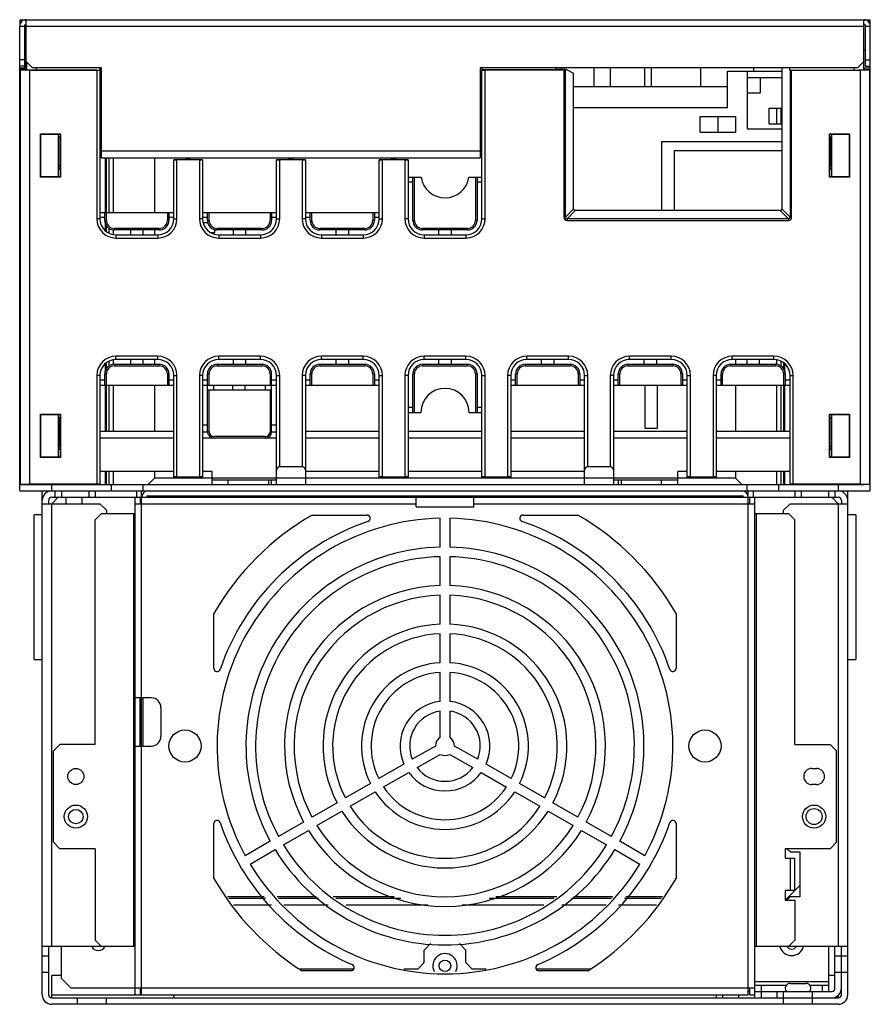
# Model space of a CAD drawing. Header units: millimetres. Extents: x 37 to 302, y 78 to 385.
import ezdxf

# ---------------------------------------------------------------- set-up
doc = ezdxf.new("R2010")
doc.units = ezdxf.units.MM
doc.header["$LTSCALE"] = 30.415773
doc.layers.get('0').update_dxf_attribs({"linetype": 'CONTINUOUS'})

msp = doc.modelspace()

# ---------------------------------------------------------------- linework, layer by layer
at = {"color": 7, "linetype": 'Continuous'}
for p, q in [((36.74, 385.3), (36.74, 383.8)), ((36.74, 385.3), (301.74, 385.3)), ((38.74, 369.76), (38.74, 385.3)), ((299.74, 369.76), (299.74, 385.3)), ((301.74, 238.45), (301.74, 385.3)), ((36.74, 238.45), (36.74, 383.3)), ((36.74, 383.3), (38.24, 383.3)), ((38.24, 383.3), (38.24, 370.3)), ((38.74, 383.3), (299.74, 383.3)), ((300.24, 370.8), (300.24, 383.3)), ((300.24, 383.3), (301.74, 383.3)), ((299.74, 376), (300.24, 376)), ((38.24, 372.8), (36.74, 372.8)), ((38.74, 372.3), (40.74, 370.3)), ((38.83, 372.21), (38.83, 369.67)), ((297.74, 370.3), (299.74, 372.3)), ((299.66, 372.21), (299.66, 369.67)), ((300.24, 372.8), (301.74, 372.8)), ((38.24, 370.8), (36.74, 370.8)), ((36.74, 370.3), (38.74, 370.3)), ((36.87, 369.63), (36.74, 369.76)), ((38.74, 369.76), (36.74, 369.76)), ((36.87, 369.63), (36.87, 240.53)), ((38.74, 369.76), (38.83, 369.67)), ((39.87, 240.58), (39.87, 369.58)), ((60.74, 369.58), (39.87, 369.58)), ((62.24, 370.3), (40.74, 370.3)), ((41.83, 370.3), (41.83, 369.62)), ((41.83, 369.62), (61.74, 369.62)), ((60.74, 369.58), (61.74, 369.6)), ((60.74, 369.58), (60.74, 323.26)), ((61.74, 369.62), (61.74, 370.3)), ((61.74, 369.8), (62.24, 369.8)), ((61.74, 369.6), (61.74, 323.26)), ((61.74, 368.3), (62.24, 368.3)), ((62.24, 342.3), (62.24, 370.3)), ((180.24, 370.3), (180.24, 342.3)), ((297.74, 370.3), (180.24, 370.3)), ((180.74, 370.3), (180.74, 369.63)), ((203.74, 369.63), (180.74, 369.63)), ((180.74, 323.26), (180.74, 369.6)), ((180.74, 369.6), (181.74, 369.58)), ((181.74, 323.26), (181.74, 369.58)), ((206.26, 369.58), (181.74, 369.58)), ((203.74, 370.3), (203.74, 369.63)), ((203.94, 369.68), (203.74, 369.68)), ((204.09, 369.76), (203.94, 369.68)), ((207.09, 369.76), (204.09, 369.76)), ((205.46, 370.3), (205.46, 369.76)), ((206.26, 369.58), (206.26, 323.77)), ((206.76, 369.59), (207.09, 369.76)), ((206.76, 323.77), (206.76, 369.59)), ((207.09, 369.76), (209.29, 368.66)), ((209.29, 326.31), (209.29, 368.66)), ((215.62, 370.3), (215.62, 364.5)), ((220.7, 370.3), (220.7, 364.5)), ((231.46, 364.5), (231.46, 370.3)), ((233.46, 370.3), (233.46, 364.5)), ((248.94, 364.5), (248.94, 370.3)), ((257.24, 357.8), (257.24, 369.3)), ((257.24, 369.3), (274.2, 369.3)), ((263.44, 351.3), (263.44, 369.3)), ((265.44, 369.3), (265.44, 370.3)), ((274.2, 370.3), (274.2, 326.31)), ((276.68, 369.62), (276.68, 370.3)), ((276.68, 369.62), (296.66, 369.62)), ((276.73, 369.59), (276.68, 369.62)), ((276.73, 369.59), (276.73, 323.77)), ((277.23, 323.77), (277.23, 369.58)), ((277.23, 369.58), (298.62, 369.58)), ((296.66, 370.3), (296.66, 369.62)), ((298.62, 369.58), (298.62, 240.58)), ((299.66, 369.67), (299.74, 369.76)), ((299.74, 370.3), (301.74, 370.3)), ((299.74, 369.76), (301.74, 369.76)), ((300.24, 370.8), (301.74, 370.8)), ((301.74, 369.76), (301.62, 369.63)), ((301.62, 240.53), (301.62, 369.63)), ((180.24, 367.3), (180.74, 367.3)), ((263.35, 367.3), (263.35, 351.3)), ((263.35, 367.3), (274.2, 367.3)), ((267.44, 367.3), (267.44, 362.5)), ((209.29, 364.5), (257.24, 364.5)), ((263.44, 362.5), (267.44, 362.5)), ((257.24, 357.8), (209.29, 357.8)), ((270.24, 352.7), (270.24, 357.7)), ((270.24, 357.7), (274.2, 357.7)), ((272.54, 357.7), (272.54, 352.7)), ((273.95, 352.7), (273.95, 357.7)), ((248.74, 350.1), (248.74, 355.1)), ((248.74, 355.1), (259.74, 355.1)), ((254.24, 355.1), (254.24, 350.1)), ((259.74, 355.1), (259.74, 350.1)), ((259.74, 350.1), (248.74, 350.1)), ((263.35, 351.3), (274.2, 351.3)), ((274.2, 352.7), (270.24, 352.7)), ((43.24, 336.26), (43.24, 349.76)), ((43.35, 349.65), (43.24, 349.76)), ((43.24, 349.76), (49.45, 349.76)), ((43.35, 336.36), (43.35, 349.65)), ((43.35, 349.65), (49.4, 349.65)), ((48.74, 349.65), (48.74, 336.36)), ((49.24, 348.68), (48.74, 348.68)), ((49.24, 348.68), (49.4, 348.76)), ((49.24, 348.68), (49.24, 339.76)), ((49.45, 349.76), (49.4, 349.65)), ((49.4, 349.65), (49.4, 348.76)), ((49.45, 349.76), (49.45, 336.26)), ((236.74, 347.3), (236.74, 325.81)), ((236.74, 347.3), (274.2, 347.3)), ((289.04, 336.26), (289.04, 349.76)), ((289.04, 349.76), (295.24, 349.76)), ((289.09, 349.65), (289.04, 349.76)), ((289.09, 348.76), (289.09, 349.65)), ((289.09, 349.65), (295.14, 349.65)), ((289.24, 348.68), (289.09, 348.76)), ((289.24, 348.68), (289.24, 339.76)), ((289.74, 348.68), (289.24, 348.68)), ((289.74, 336.36), (289.74, 349.65)), ((295.14, 349.65), (295.24, 349.76)), ((295.14, 349.65), (295.14, 336.36)), ((295.24, 349.76), (295.24, 336.26)), ((180.24, 344.3), (62.24, 344.3)), ((240.74, 325.81), (240.74, 344.5)), ((240.74, 344.5), (274.2, 344.5)), ((62.24, 342.3), (180.24, 342.3)), ((63.42, 342.3), (63.42, 325.26)), ((63.77, 325.26), (63.77, 342.3)), ((64.54, 342.3), (64.54, 325.26)), ((65.95, 325.26), (65.95, 342.3)), ((78.74, 342.3), (78.74, 325.26)), ((88.44, 341.63), (84.74, 341.63)), ((84.74, 323.26), (84.74, 341.6)), ((84.74, 341.6), (85.74, 341.58)), ((85.74, 323.26), (85.74, 341.58)), ((92.74, 341.58), (85.74, 341.58)), ((88.56, 341.75), (88.44, 341.63)), ((88.56, 341.75), (88.56, 342.3)), ((89.93, 341.75), (88.56, 341.75)), ((89.93, 341.75), (89.93, 342.3)), ((89.93, 341.75), (90.04, 341.63)), ((93.74, 341.63), (90.04, 341.63)), ((92.74, 341.58), (93.74, 341.6)), ((92.74, 341.58), (92.74, 323.26)), ((93.74, 341.6), (93.74, 323.26)), ((120.44, 341.63), (116.74, 341.63)), ((116.74, 323.26), (116.74, 341.6)), ((116.74, 341.6), (117.74, 341.58)), ((117.74, 323.26), (117.74, 341.58)), ((124.74, 341.58), (117.74, 341.58)), ((120.56, 341.75), (120.44, 341.63)), ((120.56, 341.75), (120.56, 342.3)), ((121.93, 341.75), (120.56, 341.75)), ((121.93, 341.75), (121.93, 342.3)), ((121.93, 341.75), (122.04, 341.63)), ((125.74, 341.63), (122.04, 341.63)), ((124.74, 341.58), (125.74, 341.6)), ((124.74, 341.58), (124.74, 323.26)), ((125.74, 341.6), (125.74, 323.26)), ((152.44, 341.63), (148.74, 341.63)), ((148.74, 323.26), (148.74, 341.6)), ((148.74, 341.6), (149.74, 341.58)), ((149.74, 323.26), (149.74, 341.58)), ((156.74, 341.58), (149.74, 341.58)), ((152.56, 341.75), (152.44, 341.63)), ((152.56, 341.75), (152.56, 342.3)), ((153.93, 341.75), (152.56, 341.75)), ((153.93, 341.75), (153.93, 342.3)), ((153.93, 341.75), (154.04, 341.63)), ((157.74, 341.63), (154.04, 341.63)), ((156.74, 341.58), (157.74, 341.6)), ((156.74, 341.58), (156.74, 323.26)), ((157.74, 341.6), (157.74, 323.26)), ((48.74, 339.76), (49.24, 339.76)), ((48.74, 338.84), (49.23, 338.84)), ((49.24, 339.76), (49.23, 338.84)), ((49.23, 338.84), (49.4, 338.76)), ((49.4, 338.76), (49.4, 336.36)), ((289.09, 338.76), (289.26, 338.84)), ((289.09, 336.36), (289.09, 338.76)), ((289.24, 339.76), (289.74, 339.76)), ((289.26, 338.84), (289.24, 339.76)), ((289.26, 338.84), (289.74, 338.84)), ((43.35, 336.36), (43.24, 336.26)), ((49.45, 336.26), (43.24, 336.26)), ((49.4, 336.36), (43.35, 336.36)), ((49.4, 336.36), (49.45, 336.26)), ((157.74, 336.26), (161.81, 336.26)), ((157.74, 334.76), (159.24, 334.76)), ((159.24, 322.76), (159.24, 336.26)), ((159.74, 322.76), (159.74, 336.26)), ((176.68, 336.26), (180.74, 336.26)), ((178.74, 336.26), (178.74, 322.76)), ((179.24, 336.26), (179.24, 322.76)), ((179.24, 334.76), (180.74, 334.76)), ((289.04, 336.26), (289.09, 336.36)), ((295.24, 336.26), (289.04, 336.26)), ((295.14, 336.36), (289.09, 336.36)), ((295.14, 336.36), (295.24, 336.26)), ((206.76, 323.77), (209.29, 326.31)), ((209.79, 325.81), (207.26, 323.27)), ((273.7, 325.81), (209.79, 325.81)), ((276.23, 323.27), (273.7, 325.81)), ((274.2, 326.31), (276.73, 323.77)), ((61.74, 323.26), (60.74, 323.26)), ((61.74, 325.26), (84.74, 325.26)), ((61.74, 323.76), (63.24, 323.76)), ((63.24, 322.76), (63.24, 325.26)), ((63.24, 322.76), (63.74, 322.76)), ((63.42, 322.23), (63.42, 319.75)), ((63.74, 322.76), (63.74, 325.26)), ((82.74, 325.26), (82.74, 322.76)), ((83.24, 322.76), (82.74, 322.76)), ((83.24, 325.26), (83.24, 322.76)), ((83.24, 323.76), (84.74, 323.76)), ((84.74, 323.26), (85.74, 323.26)), ((93.74, 323.26), (92.74, 323.26)), ((93.74, 325.26), (116.74, 325.26)), ((93.74, 323.76), (95.24, 323.76)), ((95.24, 322.76), (95.24, 325.26)), ((95.24, 322.76), (95.74, 322.76)), ((95.74, 322.76), (95.74, 325.26)), ((114.74, 325.26), (114.74, 322.76)), ((115.24, 322.76), (114.74, 322.76)), ((115.24, 325.26), (115.24, 322.76)), ((115.24, 323.76), (116.74, 323.76)), ((116.74, 323.26), (117.74, 323.26)), ((125.74, 323.26), (124.74, 323.26)), ((125.74, 325.26), (148.74, 325.26)), ((125.74, 323.76), (127.24, 323.76)), ((127.24, 322.76), (127.24, 325.26)), ((127.24, 322.76), (127.74, 322.76)), ((127.74, 322.76), (127.74, 325.26)), ((146.74, 325.26), (146.74, 322.76)), ((147.24, 322.76), (146.74, 322.76)), ((147.24, 325.26), (147.24, 322.76)), ((147.24, 323.76), (148.74, 323.76)), ((148.74, 323.26), (149.74, 323.26)), ((157.74, 323.26), (156.74, 323.26)), ((159.24, 322.76), (159.74, 322.76)), ((179.24, 322.76), (178.74, 322.76)), ((180.74, 323.26), (181.74, 323.26)), ((206.76, 323.77), (206.26, 323.77)), ((207.26, 323.27), (207.26, 322.77)), ((276.23, 323.27), (207.26, 323.27)), ((207.26, 322.77), (276.23, 322.77)), ((276.23, 323.27), (276.23, 322.77)), ((276.73, 323.77), (277.23, 323.77)), ((63.77, 319.4), (63.77, 321.14)), ((64.54, 320.31), (64.54, 318.85)), ((65.95, 318.47), (65.95, 319.76)), ((66.24, 319.76), (66.24, 320.26)), ((80.24, 320.26), (66.24, 320.26)), ((80.24, 319.76), (66.24, 319.76)), ((71.24, 319.76), (71.24, 318.26)), ((75.24, 318.26), (75.24, 319.76)), ((78.74, 319.76), (78.74, 318.26)), ((80.24, 319.76), (80.24, 320.26)), ((95.51, 321.95), (94.1, 321.95)), ((97.49, 318.95), (97.49, 320)), ((98.24, 319.76), (98.24, 320.26)), ((112.24, 320.26), (98.24, 320.26)), ((112.24, 319.76), (98.24, 319.76)), ((103.24, 319.76), (103.24, 318.26)), ((107.24, 318.26), (107.24, 319.76)), ((112.24, 319.76), (112.24, 320.26)), ((130.24, 319.76), (130.24, 320.26)), ((144.24, 320.26), (130.24, 320.26)), ((144.24, 319.76), (130.24, 319.76)), ((135.24, 319.76), (135.24, 318.26)), ((139.24, 318.26), (139.24, 319.76)), ((144.24, 319.76), (144.24, 320.26)), ((162.24, 319.76), (162.24, 320.26)), ((176.24, 320.26), (162.24, 320.26)), ((176.24, 319.76), (162.24, 319.76)), ((167.24, 319.76), (167.24, 318.26)), ((171.24, 318.26), (171.24, 319.76)), ((176.24, 319.76), (176.24, 320.26)), ((66.74, 318.26), (66.74, 317.26)), ((66.74, 318.26), (79.74, 318.26)), ((66.74, 317.26), (79.74, 317.26)), ((79.74, 318.26), (79.74, 317.26)), ((96.22, 318.95), (97.49, 318.95)), ((98.74, 318.26), (98.74, 317.26)), ((98.74, 318.26), (111.74, 318.26)), ((98.74, 317.26), (111.74, 317.26)), ((111.74, 318.26), (111.74, 317.26)), ((130.74, 318.26), (130.74, 317.26)), ((130.74, 318.26), (143.74, 318.26)), ((130.74, 317.26), (143.74, 317.26)), ((143.74, 318.26), (143.74, 317.26)), ((162.74, 318.26), (162.74, 317.26)), ((162.74, 318.26), (175.74, 318.26)), ((162.74, 317.26), (175.74, 317.26)), ((175.74, 318.26), (175.74, 317.26)), ((66.74, 279.41), (66.74, 280.41)), ((79.74, 280.41), (66.74, 280.41)), ((79.74, 279.41), (66.74, 279.41)), ((71.24, 279.41), (71.24, 277.91)), ((75.24, 277.91), (75.24, 279.41)), ((78.74, 279.41), (78.74, 277.91)), ((79.74, 279.41), (79.74, 280.41)), ((98.74, 279.41), (98.74, 280.41)), ((111.74, 280.41), (98.74, 280.41)), ((111.74, 279.41), (98.74, 279.41)), ((103.24, 279.41), (103.24, 277.91)), ((107.24, 277.91), (107.24, 279.41)), ((111.74, 279.41), (111.74, 280.41)), ((130.74, 279.41), (130.74, 280.41)), ((143.74, 280.41), (130.74, 280.41)), ((143.74, 279.41), (130.74, 279.41)), ((135.24, 279.41), (135.24, 277.91)), ((139.24, 277.91), (139.24, 279.41)), ((143.74, 279.41), (143.74, 280.41)), ((162.74, 279.41), (162.74, 280.41)), ((175.74, 280.41), (162.74, 280.41)), ((175.74, 279.41), (162.74, 279.41)), ((167.24, 279.41), (167.24, 277.91)), ((171.24, 277.91), (171.24, 279.41)), ((175.74, 279.41), (175.74, 280.41)), ((194.74, 279.41), (194.74, 280.41)), ((207.74, 280.41), (194.74, 280.41)), ((207.74, 279.41), (194.74, 279.41)), ((199.24, 279.41), (199.24, 277.91)), ((203.24, 277.91), (203.24, 279.41)), ((207.74, 279.41), (207.74, 280.41)), ((239.74, 280.41), (226.74, 280.41)), ((226.74, 279.41), (226.74, 280.41)), ((239.74, 279.41), (226.74, 279.41)), ((231.24, 279.41), (231.24, 277.91)), ((235.24, 277.91), (235.24, 279.41)), ((239.74, 279.41), (239.74, 280.41)), ((271.74, 280.41), (258.74, 280.41)), ((258.74, 279.41), (258.74, 280.41)), ((271.74, 279.41), (258.74, 279.41)), ((259.74, 279.41), (259.74, 277.91)), ((263.24, 279.41), (263.24, 277.91)), ((267.24, 277.91), (267.24, 279.41)), ((271.74, 279.41), (271.74, 280.41)), ((63.42, 277.91), (63.42, 275.43)), ((63.77, 276.52), (63.77, 278.26)), ((64.54, 278.81), (64.54, 277.35)), ((65.95, 277.91), (65.95, 279.19)), ((66.24, 277.91), (66.24, 277.41)), ((66.24, 277.91), (80.24, 277.91)), ((66.24, 277.41), (80.24, 277.41)), ((80.24, 277.91), (80.24, 277.41)), ((98.24, 277.91), (98.24, 277.41)), ((98.24, 277.91), (112.24, 277.91)), ((98.24, 277.41), (112.24, 277.41)), ((112.24, 277.91), (112.24, 277.41)), ((130.24, 277.91), (130.24, 277.41)), ((130.24, 277.91), (144.24, 277.91)), ((130.24, 277.41), (144.24, 277.41)), ((144.24, 277.91), (144.24, 277.41)), ((162.24, 277.91), (162.24, 277.41)), ((162.24, 277.91), (176.24, 277.91)), ((162.24, 277.41), (176.24, 277.41)), ((176.24, 277.91), (176.24, 277.41)), ((194.24, 277.91), (194.24, 277.41)), ((194.24, 277.91), (208.24, 277.91)), ((194.24, 277.41), (208.24, 277.41)), ((208.24, 277.91), (208.24, 277.41)), ((226.24, 277.91), (240.24, 277.91)), ((226.24, 277.91), (226.24, 277.41)), ((226.24, 277.41), (240.24, 277.41)), ((240.24, 277.91), (240.24, 277.41)), ((258.24, 277.91), (272.24, 277.91)), ((258.24, 277.91), (258.24, 277.41)), ((258.24, 277.41), (272.24, 277.41)), ((272.24, 277.91), (272.24, 277.41)), ((272.54, 279.19), (272.54, 277.91)), ((273.95, 277.35), (273.95, 278.81)), ((274.72, 278.26), (274.72, 276.52)), ((275.07, 275.43), (275.07, 277.91)), ((60.74, 274.41), (60.74, 240.58)), ((61.74, 274.41), (60.74, 274.41)), ((61.74, 274.41), (61.74, 240.56)), ((63.24, 271.41), (63.24, 274.91)), ((63.24, 274.91), (63.74, 274.91)), ((63.74, 271.41), (63.74, 274.91)), ((82.74, 274.91), (82.74, 271.41)), ((83.24, 274.91), (82.74, 274.91)), ((83.24, 274.91), (83.24, 271.41)), ((84.74, 242.75), (84.74, 274.41)), ((84.74, 274.41), (85.74, 274.41)), ((85.74, 242.88), (85.74, 274.41)), ((92.74, 274.41), (92.74, 242.88)), ((93.74, 274.41), (92.74, 274.41)), ((93.74, 274.41), (93.74, 242.75)), ((95.24, 256.91), (95.24, 274.91)), ((95.24, 274.91), (95.74, 274.91)), ((95.74, 271.41), (95.74, 274.91)), ((114.74, 274.91), (114.74, 271.41)), ((115.24, 274.91), (114.74, 274.91)), ((115.24, 256.91), (115.24, 274.91)), ((116.74, 240.45), (116.74, 274.41)), ((116.74, 274.41), (117.74, 274.41)), ((117.74, 245.95), (117.74, 274.41)), ((124.74, 274.41), (124.74, 245.95)), ((125.74, 274.41), (124.74, 274.41)), ((125.74, 274.41), (125.74, 240.45)), ((127.24, 271.41), (127.24, 274.91)), ((127.24, 274.91), (127.74, 274.91)), ((127.74, 271.41), (127.74, 274.91)), ((146.74, 274.91), (146.74, 271.41)), ((147.24, 274.91), (146.74, 274.91)), ((147.24, 274.91), (147.24, 271.41)), ((148.74, 242.75), (148.74, 274.41)), ((148.74, 274.41), (149.74, 274.41)), ((149.74, 242.88), (149.74, 274.41)), ((156.74, 274.41), (156.74, 242.88)), ((157.74, 274.41), (156.74, 274.41)), ((157.74, 274.41), (157.74, 242.75)), ((159.24, 262.91), (159.24, 274.91)), ((159.24, 274.91), (159.74, 274.91)), ((159.74, 262.91), (159.74, 274.91)), ((178.74, 274.91), (178.74, 262.91)), ((179.24, 274.91), (178.74, 274.91)), ((179.24, 274.91), (179.24, 262.91)), ((180.74, 242.75), (180.74, 274.41)), ((180.74, 274.41), (181.74, 274.41)), ((181.74, 242.88), (181.74, 274.41)), ((188.74, 274.41), (188.74, 242.88)), ((189.74, 274.41), (188.74, 274.41)), ((189.74, 274.41), (189.74, 242.75)), ((191.24, 271.41), (191.24, 274.91)), ((191.24, 274.91), (191.74, 274.91)), ((191.74, 271.41), (191.74, 274.91)), ((210.74, 274.91), (210.74, 271.41)), ((211.24, 274.91), (210.74, 274.91)), ((211.24, 274.91), (211.24, 271.41)), ((212.74, 240.45), (212.74, 274.41)), ((212.74, 274.41), (213.74, 274.41)), ((213.74, 245.95), (213.74, 274.41)), ((220.74, 274.41), (220.74, 245.95)), ((221.74, 274.41), (220.74, 274.41)), ((221.74, 274.41), (221.74, 240.45)), ((223.24, 271.41), (223.24, 274.91)), ((223.24, 274.91), (223.74, 274.91)), ((223.74, 271.41), (223.74, 274.91)), ((243.24, 274.91), (242.74, 274.91)), ((242.74, 274.91), (242.74, 271.41)), ((243.24, 274.91), (243.24, 271.41)), ((244.74, 274.41), (245.74, 274.41)), ((244.74, 242.75), (244.74, 274.41)), ((245.74, 242.88), (245.74, 274.41)), ((253.74, 274.41), (252.74, 274.41)), ((252.74, 274.41), (252.74, 242.88)), ((253.74, 274.41), (253.74, 242.75)), ((255.24, 274.91), (255.74, 274.91)), ((255.24, 271.41), (255.24, 274.91)), ((255.74, 271.41), (255.74, 274.91)), ((275.24, 274.91), (274.74, 274.91)), ((274.74, 274.91), (274.74, 271.41)), ((275.24, 274.91), (275.24, 271.41)), ((276.74, 274.41), (277.74, 274.41)), ((276.74, 240.56), (276.74, 274.41)), ((277.74, 240.58), (277.74, 274.41)), ((63.24, 272.91), (61.74, 272.91)), ((61.74, 271.41), (84.74, 271.41)), ((63.42, 271.41), (63.42, 256.95)), ((63.77, 256.95), (63.77, 271.41)), ((64.54, 271.41), (64.54, 256.95)), ((65.95, 256.95), (65.95, 271.41)), ((78.74, 271.41), (78.74, 256.95)), ((84.74, 272.91), (83.24, 272.91)), ((95.24, 272.91), (93.74, 272.91)), ((93.74, 271.41), (116.74, 271.41)), ((97.24, 269.91), (97.24, 271.41)), ((102.99, 271.41), (102.99, 269.91)), ((106.99, 269.91), (106.99, 271.41)), ((113.24, 271.41), (113.24, 269.91)), ((116.74, 272.91), (115.24, 272.91)), ((127.24, 272.91), (125.74, 272.91)), ((125.74, 271.41), (148.74, 271.41)), ((148.74, 272.91), (147.24, 272.91)), ((191.24, 272.91), (189.74, 272.91)), ((189.74, 271.41), (212.74, 271.41)), ((212.74, 272.91), (211.24, 272.91)), ((223.24, 272.91), (221.74, 272.91)), ((221.74, 271.41), (244.74, 271.41)), ((231.49, 271.41), (231.49, 257.95)), ((235.49, 257.95), (235.49, 271.41)), ((244.74, 272.91), (243.24, 272.91)), ((255.24, 272.91), (253.74, 272.91)), ((253.74, 271.41), (276.74, 271.41)), ((259.74, 271.41), (259.74, 256.95)), ((272.54, 271.41), (272.54, 256.95)), ((273.95, 256.95), (273.95, 271.41)), ((274.72, 271.41), (274.72, 256.95)), ((275.07, 256.95), (275.07, 271.41)), ((276.74, 272.91), (275.24, 272.91)), ((95.24, 269.91), (115.24, 269.91)), ((95.74, 256.91), (95.74, 269.91)), ((114.74, 269.91), (114.74, 256.91)), ((159.24, 264.41), (157.74, 264.41)), ((180.74, 264.41), (179.24, 264.41)), ((43.24, 248.91), (43.24, 262.41)), ((43.35, 262.3), (43.24, 262.41)), ((43.24, 262.41), (49.45, 262.41)), ((43.35, 249.01), (43.35, 262.3)), ((43.35, 262.3), (49.4, 262.3)), ((48.74, 262.3), (48.74, 249.01)), ((48.74, 261.33), (49.24, 261.33)), ((49.24, 261.33), (49.4, 261.41)), ((49.24, 252.41), (49.24, 261.33)), ((49.45, 262.41), (49.4, 262.3)), ((49.4, 262.3), (49.4, 261.41)), ((49.45, 262.41), (49.45, 248.91)), ((157.74, 262.91), (161.74, 262.91)), ((176.74, 262.91), (180.74, 262.91)), ((289.04, 262.41), (295.24, 262.41)), ((289.04, 248.91), (289.04, 262.41)), ((289.09, 262.3), (289.04, 262.41)), ((289.09, 262.3), (295.14, 262.3)), ((289.09, 261.41), (289.09, 262.3)), ((289.24, 261.33), (289.09, 261.41)), ((289.24, 261.33), (289.74, 261.33)), ((289.24, 252.41), (289.24, 261.33)), ((289.74, 249.01), (289.74, 262.3)), ((295.14, 262.3), (295.24, 262.41)), ((295.14, 262.3), (295.14, 249.01)), ((295.24, 262.41), (295.24, 248.91)), ((95.24, 258.91), (93.74, 258.91)), ((116.74, 258.91), (115.24, 258.91)), ((231.49, 257.95), (235.49, 257.95)), ((84.74, 256.95), (61.74, 256.95)), ((61.74, 254.95), (84.74, 254.95)), ((93.74, 256.91), (95.74, 256.91)), ((93.74, 254.95), (97.11, 254.95)), ((97.24, 254.91), (97.24, 255.41)), ((113.24, 255.41), (97.24, 255.41)), ((113.24, 254.91), (97.24, 254.91)), ((113.24, 255.41), (113.24, 254.91)), ((113.38, 254.95), (116.74, 254.95)), ((114.74, 256.91), (116.74, 256.91)), ((148.74, 256.95), (125.74, 256.95)), ((125.74, 254.95), (148.74, 254.95)), ((180.74, 256.95), (157.74, 256.95)), ((157.74, 254.95), (180.74, 254.95)), ((212.74, 256.95), (189.74, 256.95)), ((189.74, 254.95), (212.74, 254.95)), ((244.74, 256.95), (221.74, 256.95)), ((221.74, 254.95), (244.74, 254.95)), ((276.74, 256.95), (253.74, 256.95)), ((253.74, 254.95), (276.74, 254.95)), ((48.74, 252.41), (49.24, 252.41)), ((49.24, 252.41), (49.23, 251.49)), ((289.24, 252.41), (289.74, 252.41)), ((289.26, 251.49), (289.24, 252.41)), ((43.35, 249.01), (43.24, 248.91)), ((49.45, 248.91), (43.24, 248.91)), ((49.4, 249.01), (43.35, 249.01)), ((48.74, 251.49), (49.23, 251.49)), ((49.23, 251.49), (49.4, 251.41)), ((49.4, 251.41), (49.4, 249.01)), ((49.4, 249.01), (49.45, 248.91)), ((289.04, 248.91), (289.09, 249.01)), ((295.24, 248.91), (289.04, 248.91)), ((289.09, 251.41), (289.26, 251.49)), ((289.09, 249.01), (289.09, 251.41)), ((295.14, 249.01), (289.09, 249.01)), ((289.26, 251.49), (289.74, 251.49)), ((295.14, 249.01), (295.24, 248.91)), ((124.74, 245.95), (117.74, 245.95)), ((220.74, 245.95), (213.74, 245.95)), ((61.74, 244.95), (62.24, 244.45)), ((84.74, 244.45), (62.24, 244.45)), ((63.42, 244.45), (63.42, 240.45)), ((63.77, 240.45), (63.77, 244.45)), ((64.54, 244.45), (64.54, 240.45)), ((65.95, 240.45), (65.95, 244.45)), ((76.74, 240.45), (78.74, 242.45)), ((78.74, 244.45), (78.74, 242.45)), ((259.74, 242.45), (78.74, 242.45)), ((85.74, 242.88), (84.74, 242.86)), ((84.74, 242.75), (86.17, 242.75)), ((85.74, 242.88), (92.74, 242.88)), ((86.17, 242.75), (86.24, 242.83)), ((86.24, 242.83), (92.24, 242.83)), ((92.32, 242.75), (92.24, 242.83)), ((92.32, 242.75), (93.74, 242.75)), ((93.74, 242.86), (92.74, 242.88)), ((96.74, 244.45), (93.74, 244.45)), ((96.74, 240.45), (96.74, 244.45)), ((148.74, 244.45), (125.74, 244.45)), ((149.74, 242.88), (148.74, 242.86)), ((148.74, 242.75), (150.17, 242.75)), ((149.74, 242.88), (156.74, 242.88)), ((150.17, 242.75), (150.24, 242.83)), ((150.24, 242.83), (156.24, 242.83)), ((156.32, 242.75), (156.24, 242.83)), ((156.32, 242.75), (157.74, 242.75)), ((157.74, 242.86), (156.74, 242.88)), ((180.74, 244.45), (157.74, 244.45)), ((181.74, 242.88), (180.74, 242.86)), ((180.74, 242.75), (182.17, 242.75)), ((181.74, 242.88), (188.74, 242.88)), ((182.17, 242.75), (182.24, 242.83)), ((182.24, 242.83), (188.24, 242.83)), ((188.32, 242.75), (188.24, 242.83)), ((188.32, 242.75), (189.74, 242.75)), ((189.74, 242.86), (188.74, 242.88)), ((212.74, 244.45), (189.74, 244.45)), ((244.74, 244.45), (241.74, 244.45)), ((241.74, 240.45), (241.74, 244.45)), ((245.74, 242.88), (244.74, 242.86)), ((244.74, 242.75), (246.17, 242.75)), ((245.74, 242.88), (252.74, 242.88)), ((246.17, 242.75), (246.24, 242.83)), ((246.24, 242.83), (252.24, 242.83)), ((252.32, 242.75), (252.24, 242.83)), ((253.74, 242.75), (252.32, 242.75)), ((253.74, 242.86), (252.74, 242.88)), ((276.24, 244.45), (253.74, 244.45)), ((259.74, 244.45), (259.74, 242.45)), ((259.74, 242.45), (261.74, 240.45)), ((272.54, 244.45), (272.54, 240.45)), ((273.95, 240.45), (273.95, 244.45)), ((274.72, 244.45), (274.72, 240.45)), ((275.07, 240.45), (275.07, 244.45)), ((276.24, 244.45), (276.74, 244.95)), ((36.87, 240.53), (36.74, 240.41)), ((36.74, 240.45), (299.83, 240.45)), ((60.74, 240.58), (39.87, 240.58)), ((46.74, 238.45), (46.74, 240.45)), ((61.74, 240.56), (60.74, 240.58)), ((65.24, 240.45), (65.24, 238.45)), ((75.24, 238.45), (75.24, 240.45)), ((96.74, 241.95), (116.74, 241.95)), ((101.74, 240.45), (101.74, 241.95)), ((114.24, 241.95), (114.24, 240.45)), ((115.24, 240.45), (115.24, 241.95)), ((221.74, 241.95), (241.74, 241.95)), ((223.24, 241.95), (223.24, 240.45)), ((224.24, 240.45), (224.24, 241.95)), ((236.74, 240.45), (236.74, 241.95)), ((263.24, 240.45), (263.24, 238.45)), ((273.24, 238.45), (273.24, 240.45)), ((277.74, 240.58), (276.74, 240.56)), ((298.62, 240.58), (277.74, 240.58)), ((291.74, 240.45), (291.74, 238.45)), ((301.62, 240.53), (301.74, 240.41)), ((36.74, 238.45), (301.74, 238.45)), ((43.74, 81.45), (43.74, 238.45)), ((48.74, 236.45), (46.74, 234.45)), ((46.74, 236.45), (291.74, 236.45)), ((47.74, 238.45), (47.74, 236.45)), ((49.74, 238.45), (49.74, 236.45)), ((51.24, 234.45), (51.24, 236.45)), ((56.24, 234.45), (56.24, 236.45)), ((58.24, 238.45), (58.24, 236.45)), ((60.24, 238.45), (60.24, 236.45)), ((72.74, 81.45), (72.74, 236.45)), ((73.24, 236.45), (73.24, 238.45)), ((74.24, 236.45), (74.24, 234.45)), ((74.74, 81.45), (74.74, 238.45)), ((76.74, 236.95), (261.74, 236.95)), ((77.24, 236.45), (77.24, 236.95)), ((160.24, 233.45), (160.24, 236.45)), ((178.24, 233.45), (178.24, 236.45)), ((261.24, 236.95), (261.24, 236.45)), ((263.74, 81.45), (263.74, 238.45)), ((264.24, 234.45), (264.24, 236.45)), ((265.24, 238.45), (265.24, 236.45)), ((265.74, 80.45), (265.74, 236.45)), ((278.24, 238.45), (278.24, 236.45)), ((280.24, 238.45), (280.24, 236.45)), ((288.74, 238.45), (288.74, 236.45)), ((291.74, 234.45), (289.74, 236.45)), ((290.74, 238.45), (290.74, 236.45)), ((294.74, 81.45), (294.74, 238.45)), ((43.74, 234.45), (61.74, 234.45)), ((45.74, 235.45), (45.74, 234.45)), ((46.74, 96.45), (46.74, 234.45)), ((63.74, 232.45), (61.74, 234.45)), ((72.74, 234.45), (160.24, 234.45)), ((160.24, 233.45), (178.24, 233.45)), ((178.24, 234.45), (265.74, 234.45)), ((276.74, 234.45), (274.74, 232.45)), ((276.74, 234.45), (294.74, 234.45)), ((291.74, 234.45), (291.74, 96.45)), ((292.74, 235.45), (292.74, 234.45)), ((41.24, 185.95), (41.24, 230.95)), ((43.74, 230.95), (41.24, 230.95)), ((62.24, 231.45), (60.24, 229.45)), ((62.24, 231.45), (72.74, 231.45)), ((63.74, 232.45), (63.74, 231.45)), ((72.24, 231.45), (72.24, 96.45)), ((127.87, 230.9), (144.93, 230.9)), ((193.56, 230.9), (210.62, 230.9)), ((265.74, 231.45), (276.24, 231.45)), ((266.24, 96.45), (266.24, 231.45)), ((274.74, 231.45), (274.74, 232.45)), ((278.24, 229.45), (276.24, 231.45)), ((297.24, 230.95), (294.74, 230.95)), ((297.24, 230.95), (297.24, 185.95)), ((60.24, 159.45), (60.24, 229.45)), ((167.74, 220.93), (167.74, 229.93)), ((170.74, 229.93), (170.74, 220.93)), ((278.24, 159.45), (278.24, 229.45)), ((167.74, 208.93), (167.74, 217.93)), ((170.74, 217.93), (170.74, 208.93)), ((167.74, 196.92), (167.74, 205.93)), ((170.74, 205.93), (170.74, 196.92)), ((97.24, 183.12), (97.24, 200.24)), ((241.24, 200.24), (241.24, 183.12)), ((167.74, 184.91), (167.74, 193.92)), ((170.74, 193.92), (170.74, 184.91)), ((41.24, 185.95), (43.74, 185.95)), ((294.74, 185.95), (297.24, 185.95)), ((167.74, 172.87), (167.74, 181.9)), ((170.74, 181.9), (170.74, 172.87)), ((77.74, 173.95), (72.74, 173.95)), ((74.24, 158.95), (74.24, 173.95)), ((75.24, 158.95), (75.24, 173.95)), ((80.74, 170.95), (80.74, 161.95)), ((167.74, 161.55), (167.74, 169.85)), ((170.74, 169.85), (170.74, 161.55)), ((49.24, 159.45), (47.24, 157.45)), ((47.24, 128.95), (47.24, 157.45)), ((60.24, 159.45), (49.24, 159.45)), ((72.74, 158.95), (77.74, 158.95)), ((166.24, 158.95), (159.06, 154.8)), ((179.43, 154.8), (172.24, 158.95)), ((278.24, 159.45), (289.24, 159.45)), ((291.24, 157.45), (289.24, 159.45)), ((291.24, 128.95), (291.24, 157.45)), ((160.56, 152.2), (167.74, 156.35)), ((170.74, 156.35), (177.93, 152.2)), ((156.44, 153.29), (148.62, 148.77)), ((150.12, 146.18), (157.94, 150.69)), ((180.55, 150.69), (188.37, 146.17)), ((189.87, 148.77), (182.05, 153.29)), ((283.49, 151.95), (284.99, 151.95)), ((146.02, 147.27), (138.21, 142.76)), ((139.71, 140.17), (147.52, 144.67)), ((190.97, 144.67), (198.78, 140.17)), ((200.28, 142.76), (192.47, 147.27)), ((284.99, 146.95), (283.49, 146.95)), ((135.61, 141.26), (127.81, 136.76)), ((210.68, 136.76), (202.88, 141.26)), ((129.31, 134.16), (137.11, 138.67)), ((201.38, 138.67), (209.18, 134.16)), ((125.21, 135.26), (117.42, 130.76)), ((221.07, 130.76), (213.28, 135.26)), ((97.24, 117.66), (97.24, 134.78)), ((118.92, 128.16), (126.71, 132.66)), ((211.78, 132.66), (219.57, 128.16)), ((241.24, 134.78), (241.24, 117.66)), ((47.24, 128.95), (49.24, 126.95)), ((114.82, 129.26), (107.02, 124.76)), ((231.47, 124.76), (223.67, 129.26)), ((289.24, 126.95), (291.24, 128.95)), ((60.24, 126.95), (49.24, 126.95)), ((60.24, 126.95), (60.24, 98.45)), ((108.52, 122.16), (116.32, 126.66)), ((222.17, 126.66), (229.97, 122.16)), ((289.24, 126.95), (275.24, 126.95)), ((275.24, 126.95), (275.24, 123.95)), ((275.74, 126.95), (276.74, 125.95)), ((276.74, 125.95), (279.74, 125.95)), ((279.74, 125.95), (279.74, 111.95)), ((275.24, 123.95), (278.24, 123.95)), ((276.74, 123.95), (276.74, 113.95)), ((278.24, 113.95), (278.24, 123.95)), ((279.74, 115.45), (275.24, 110.95)), ((278.24, 113.95), (275.24, 113.95)), ((275.24, 113.95), (275.24, 110.95)), ((112.89, 111.95), (101.51, 111.95)), ((113.36, 111.45), (101.88, 111.45)), ((129.11, 111.95), (116.97, 111.95)), ((129.87, 111.45), (117.38, 111.45)), ((153.43, 111.95), (134.42, 111.95)), ((155.52, 111.45), (135.23, 111.45)), ((203.26, 111.45), (182.97, 111.45)), ((204.07, 111.95), (185.06, 111.95)), ((221.11, 111.45), (208.62, 111.45)), ((221.52, 111.95), (209.38, 111.95)), ((236.61, 111.45), (225.13, 111.45)), ((236.98, 111.95), (225.6, 111.95)), ((275.24, 110.95), (278.24, 110.95)), ((276.74, 111.95), (275.74, 110.95)), ((279.74, 111.95), (276.74, 111.95)), ((278.24, 110.95), (278.24, 98.45)), ((103.38, 109.45), (115.22, 109.45)), ((119.04, 109.45), (132.89, 109.45)), ((138.49, 109.45), (163.89, 109.45)), ((174.61, 109.45), (200, 109.45)), ((205.6, 109.45), (219.45, 109.45)), ((223.27, 109.45), (235.11, 109.45)), ((60.24, 98.45), (62.24, 96.45)), ((276.24, 96.45), (278.24, 98.45)), ((61.74, 96.45), (43.74, 96.45)), ((45.74, 96.45), (45.74, 81.45)), ((49.74, 86.45), (49.74, 96.45)), ((61.74, 96.45), (61.99, 96.7)), ((72.74, 96.45), (62.24, 96.45)), ((164.74, 97.35), (162.74, 95.35)), ((162.74, 91.45), (162.74, 95.35)), ((175.74, 95.35), (173.74, 97.35)), ((175.74, 91.45), (175.74, 95.35)), ((276.24, 96.45), (265.74, 96.45)), ((276.49, 96.7), (276.74, 96.45)), ((294.74, 96.45), (276.74, 96.45)), ((288.74, 96.45), (288.74, 82.45)), ((290.74, 83.45), (290.74, 96.45)), ((292.74, 81.45), (292.74, 96.45)), ((45.74, 93.45), (43.74, 93.45)), ((294.74, 93.45), (290.74, 93.45)), ((140.83, 89.45), (124.06, 89.45)), ((160.74, 89.45), (156.41, 89.45)), ((162.74, 91.45), (160.74, 89.45)), ((177.74, 89.45), (175.74, 91.45)), ((182.05, 89.45), (177.74, 89.45)), ((214.43, 89.45), (197.66, 89.45)), ((43.74, 88.45), (45.74, 88.45)), ((49.74, 87.45), (46.74, 87.45)), ((46.74, 80.45), (46.74, 87.45)), ((49.74, 86.45), (52.74, 83.45)), ((139.97, 88.9), (124.73, 88.9)), ((213.76, 88.9), (198.52, 88.9)), ((290.74, 87.45), (288.74, 87.45)), ((290.74, 88.45), (294.74, 88.45)), ((265.74, 83.45), (52.74, 83.45)), ((74.24, 83.45), (74.24, 81.45)), ((264.24, 81.45), (264.24, 83.45)), ((288.74, 85.45), (265.74, 85.45)), ((265.74, 84.45), (275.63, 84.45)), ((267.74, 84.45), (267.74, 80.45)), ((276.74, 84.95), (281.74, 84.95)), ((282.86, 84.45), (288.74, 84.45)), ((286.74, 84.45), (286.74, 82.45)), ((46.74, 81.45), (263.74, 81.45)), ((46.74, 80.45), (291.74, 80.45)), ((54.74, 78.45), (54.74, 80.45)), ((63.74, 78.45), (63.74, 80.45)), ((84.74, 80.45), (84.74, 81.45)), ((253.74, 81.45), (253.74, 80.45)), ((255.74, 81.45), (255.74, 80.45)), ((260.74, 80.45), (260.74, 81.45)), ((263.74, 82.45), (264.24, 82.45)), ((264.24, 81.45), (265.74, 81.45)), ((265.74, 82.45), (289.74, 82.45)), ((272.74, 80.45), (272.74, 82.45)), ((274.74, 78.45), (274.74, 82.45)), ((283.74, 78.45), (283.74, 82.45)), ((291.74, 81.28), (291.74, 80.45)), ((291.74, 78.45), (46.74, 78.45))]:
    msp.add_line(p, q, dxfattribs=at)
for centre, radius in [((88.24, 158.95), 5), ((250.24, 158.95), 5), ((54.24, 149.45), 2.5), ((54.24, 136.95), 3.6), ((54.24, 136.95), 2.25), ((284.24, 136.95), 3.6), ((284.24, 136.95), 2.5), ((169.24, 90.45), 1.8)]:
    msp.add_circle(centre, radius, dxfattribs=at)
for centre, radius, start, end in [((38.74, 383.3), 2, 90, 180.0143), ((38.74, 383.3), 0.499, 90, 180.0574), ((299.75, 383.3), 2, 359.9857, 90), ((299.75, 383.3), 0.499, 359.9426, 90), ((169.24, 337.26), 7.5, 187.6623, 352.3377), ((66.74, 323.26), 6, 180, 270), ((66.74, 323.26), 5, 180, 270), ((66.24, 322.76), 3, 180, 270), ((66.24, 322.76), 2.5, 180, 270), ((79.74, 323.26), 6, 270, 360), ((79.74, 323.26), 5, 270, 360), ((80.24, 322.76), 3, 270, 360), ((80.24, 322.76), 2.5, 270, 360), ((98.74, 323.26), 6, 180, 270), ((98.74, 323.26), 5, 180, 270), ((98.24, 322.76), 3, 180, 270), ((98.24, 322.76), 2.5, 180, 270), ((111.74, 323.26), 6, 270, 360), ((111.74, 323.26), 5, 270, 360), ((112.24, 322.76), 3, 270, 360), ((112.24, 322.76), 2.5, 270, 360), ((130.74, 323.26), 6, 180, 270), ((130.74, 323.26), 5, 180, 270), ((130.24, 322.76), 3, 180, 270), ((130.24, 322.76), 2.5, 180, 270), ((143.74, 323.26), 6, 270, 360), ((143.74, 323.26), 5, 270, 360), ((144.24, 322.76), 3, 270, 360), ((144.24, 322.76), 2.5, 270, 360), ((162.74, 323.26), 6, 180, 270), ((162.74, 323.26), 5, 180, 270), ((162.24, 322.76), 3, 180, 270), ((162.24, 322.76), 2.5, 180, 270), ((175.74, 323.26), 6, 270, 360), ((175.74, 323.26), 5, 270, 360), ((176.24, 322.76), 3, 270, 360), ((176.24, 322.76), 2.5, 270, 360), ((207.26, 323.77), 0.999, 179.9992, 270.0111), ((276.23, 323.77), 0.999, 269.9992, 0.0111), ((66.74, 274.41), 6, 90, 180), ((66.74, 274.41), 5, 90, 180), ((79.74, 274.41), 6, 0, 90), ((79.74, 274.41), 5, 0, 90), ((98.74, 274.41), 6, 90, 180), ((98.74, 274.41), 5, 90, 180), ((111.74, 274.41), 6, 0, 90), ((111.74, 274.41), 5, 0, 90), ((130.74, 274.41), 6, 90, 180), ((130.74, 274.41), 5, 90, 180), ((143.74, 274.41), 6, 0, 90), ((143.74, 274.41), 5, 0, 90), ((162.74, 274.41), 6, 90, 180), ((162.74, 274.41), 5, 90, 180), ((175.74, 274.41), 6, 0, 90), ((175.74, 274.41), 5, 0, 90), ((194.74, 274.41), 6, 90, 180), ((194.74, 274.41), 5, 90, 180), ((207.74, 274.41), 6, 0, 90), ((207.74, 274.41), 5, 0, 90), ((226.74, 274.41), 6, 90, 180), ((226.74, 274.41), 5, 90, 180), ((239.74, 274.41), 6, 0, 90), ((239.74, 274.41), 5, 0, 90), ((258.74, 274.41), 6, 90, 180), ((258.74, 274.41), 5, 90, 180), ((271.74, 274.41), 6, 0, 90), ((271.74, 274.41), 5, 0, 90), ((66.24, 274.91), 3, 90, 180), ((66.24, 274.91), 2.5, 90, 180), ((80.24, 274.91), 3, 0, 90), ((80.24, 274.91), 2.5, 0, 90), ((98.24, 274.91), 3, 90, 180), ((98.24, 274.91), 2.5, 90, 180), ((112.24, 274.91), 3, 0, 90), ((112.24, 274.91), 2.5, 0, 90), ((130.24, 274.91), 3, 90, 180), ((130.24, 274.91), 2.5, 90, 180), ((144.24, 274.91), 3, 0, 90), ((144.24, 274.91), 2.5, 0, 90), ((162.24, 274.91), 3, 90, 180), ((162.24, 274.91), 2.5, 90, 180), ((176.24, 274.91), 3, 0, 90), ((176.24, 274.91), 2.5, 0, 90), ((194.24, 274.91), 3, 90, 180), ((194.24, 274.91), 2.5, 90, 180), ((208.24, 274.91), 3, 0, 90), ((208.24, 274.91), 2.5, 0, 90), ((226.24, 274.91), 3, 90, 180), ((226.24, 274.91), 2.5, 90, 180), ((240.24, 274.91), 3, 0, 90), ((240.24, 274.91), 2.5, 0, 90), ((258.24, 274.91), 3, 90, 180), ((258.24, 274.91), 2.5, 90, 180), ((272.24, 274.91), 3, 0, 90), ((272.24, 274.91), 2.5, 0, 90), ((169.24, 262.91), 7.5, 0, 180), ((97.24, 256.91), 2, 180, 270), ((97.24, 256.91), 1.5, 180, 270), ((113.24, 256.91), 2, 270, 360), ((113.24, 256.91), 1.5, 270, 360), ((117.74, 244.95), 1, 90, 180), ((124.74, 244.95), 1, 0, 90), ((213.74, 244.95), 1, 90, 180), ((220.74, 244.95), 1, 0, 90), ((46.74, 235.45), 3, 90, 180), ((46.74, 235.45), 1, 90, 180), ((76.74, 236.45), 2, 90, 180), ((76.74, 236.45), 0.5, 90, 180), ((261.74, 236.45), 2, 0, 90), ((261.74, 236.45), 0.5, 0, 90), ((291.74, 235.45), 3, 0, 90), ((291.74, 235.45), 1, 0, 90), ((169.24, 158.95), 83, 119.9034, 150.1659), ((144.93, 229.9), 1, 288.9151, 90), ((193.56, 229.9), 1, 90, 251.0849), ((169.24, 158.95), 83, 29.8341, 60.0966), ((169.24, 158.95), 71, 91.2106, 208.7894), ((169.24, 158.95), 74, 108.9151, 161.2031), ((169.24, 158.95), 71, 331.2106, 88.7894), ((169.24, 158.95), 74, 18.7969, 71.0849), ((169.24, 158.95), 62, 91.3863, 208.6137), ((169.24, 158.95), 59, 91.4568, 208.5432), ((169.24, 158.95), 62, 331.3863, 88.6137), ((169.24, 158.95), 59, 331.4568, 88.5432), ((169.24, 158.95), 50, 91.7191, 208.2809), ((169.24, 158.95), 50, 331.7191, 88.2809), ((169.24, 158.95), 47, 91.8289, 208.1711), ((169.24, 158.95), 47, 331.8289, 88.1711), ((169.24, 158.95), 38, 92.2623, 207.7377), ((169.24, 158.95), 38, 332.2623, 87.7377), ((169.24, 158.95), 35, 92.4563, 207.5437), ((169.24, 158.95), 35, 332.4563, 87.5437), ((169.24, 158.95), 26, 93.3074, 206.6926), ((169.24, 158.95), 26, 333.3074, 86.6926), ((98.24, 183.12), 1, 180, 341.2031), ((169.24, 158.95), 23, 93.7392, 206.2607), ((169.24, 158.95), 23, 333.7392, 86.2607), ((240.24, 183.12), 1, 198.7969, 360), ((77.74, 170.95), 3, 0, 90), ((169.24, 158.95), 14, 96.1506, 203.8494), ((169.24, 158.95), 14, 336.1506, 83.8494), ((169.24, 158.95), 11, 97.8375, 202.1625), ((169.24, 158.95), 11, 337.8375, 82.1625), ((77.74, 161.95), 3, 270, 360), ((169.24, 158.95), 3, 120, 180), ((169.24, 158.95), 3, 0, 60), ((169.24, 158.95), 3, 240, 300), ((169.24, 158.95), 14, 216.1506, 323.8494), ((169.24, 158.95), 11, 217.8375, 322.1625), ((283.49, 149.45), 2.5, 90, 270), ((284.99, 149.45), 2.5, 270, 90), ((169.24, 158.95), 26, 213.3074, 326.6926), ((169.24, 158.95), 23, 213.7393, 326.2608), ((169.24, 158.95), 38, 212.2623, 327.7377), ((169.24, 158.95), 35, 212.4563, 327.5437), ((98.24, 134.78), 1, 18.7969, 180), ((169.24, 158.95), 74, 198.7969, 247.0237), ((169.24, 158.95), 74, 292.9763, 341.2031), ((240.24, 134.78), 1, 0, 161.2031), ((169.24, 158.95), 50, 211.7191, 328.2809), ((169.24, 158.95), 47, 211.8289, 328.1711), ((169.24, 158.95), 62, 211.3863, 328.6137), ((169.24, 158.95), 59, 211.4568, 328.5432), ((169.24, 158.95), 71, 211.2106, 328.7894), ((169.24, 158.95), 83, 209.8341, 237.5624), ((169.24, 158.95), 83, 302.4376, 330.1659), ((61.24, 97.45), 2.25, 204.8994, 335.083), ((277.24, 97.45), 3.8, 195.7911, 344.2423), ((277.24, 97.45), 1.8, 214.1245, 325.9073), ((169.24, 90.45), 3.8, 332.4929, 207.4413), ((139.97, 89.9), 1, 270, 67.0237), ((198.52, 89.9), 1, 112.9763, 270), ((276.74, 83.45), 1.5, 90, 219.4872), ((281.74, 83.45), 1.5, 320.5128, 90), ((289.74, 83.45), 3, 270, 360), ((289.74, 83.45), 1, 270, 360), ((46.74, 81.45), 3, 180, 270), ((46.74, 81.45), 1, 180, 270), ((291.74, 81.45), 3, 270, 360), ((291.74, 81.45), 1, 270, 360)]:
    msp.add_arc(centre, radius, start, end, dxfattribs=at)
for centre, major_axis, ratio, start_param, end_param in [((206.26, 369.59), (0.5, 0), 0.017455, -1.570796, -0.034907), ((277.23, 369.59), (0.5, 0), 0.017455, -3.106686, -1.570796), ((209.79, 326.31), (0.354, 0.354), 0.998783, 2.356803, 3.926382), ((273.7, 326.31), (-0.354, 0.354), 0.998783, -3.926382, -2.356803)]:
    msp.add_ellipse(centre, major_axis=major_axis, ratio=ratio, start_param=start_param, end_param=end_param, dxfattribs=at)
for points, knots in [([(39.87, 369.58), (39.67, 369.58), (39.3, 369.58), (38.75, 369.59), (38.24, 369.59), (37.79, 369.6), (37.47, 369.6), (37.25, 369.61), (37.12, 369.61), (37.02, 369.62), (36.94, 369.62), (36.9, 369.63), (36.87, 369.63), (36.87, 369.63)], [0, 0, 0, 0, 0.192744, 0.378598, 0.549989, 0.700701, 0.825156, 0.87598, 0.918583, 0.952548, 0.977532, 0.993372, 1, 1, 1, 1]), ([(38.83, 369.67), (38.84, 369.66), (38.86, 369.66), (38.91, 369.66), (38.98, 369.65), (39.08, 369.65), (39.21, 369.64), (39.43, 369.64), (39.76, 369.63), (40.2, 369.62), (40.71, 369.62), (41.26, 369.62), (41.64, 369.62), (41.83, 369.62)], [0, 0, 0, 0, 0.006628, 0.022468, 0.047452, 0.081417, 0.12402, 0.174844, 0.299299, 0.450011, 0.621402, 0.807256, 1, 1, 1, 1]), ([(296.66, 369.62), (296.85, 369.62), (297.23, 369.62), (297.78, 369.62), (298.29, 369.62), (298.73, 369.63), (299.06, 369.64), (299.28, 369.64), (299.41, 369.65), (299.51, 369.65), (299.58, 369.66), (299.63, 369.66), (299.65, 369.66), (299.66, 369.67)], [0, 0, 0, 0, 0.192744, 0.378598, 0.549989, 0.700701, 0.825156, 0.87598, 0.918583, 0.952548, 0.977532, 0.993372, 1, 1, 1, 1]), ([(301.62, 369.63), (301.62, 369.63), (301.59, 369.63), (301.55, 369.62), (301.47, 369.62), (301.37, 369.61), (301.24, 369.61), (301.02, 369.6), (300.7, 369.6), (300.25, 369.59), (299.74, 369.59), (299.19, 369.58), (298.82, 369.58), (298.62, 369.58)], [0, 0, 0, 0, 0.006628, 0.022468, 0.047452, 0.081417, 0.12402, 0.174844, 0.299299, 0.450011, 0.621402, 0.807256, 1, 1, 1, 1]), ([(206.76, 323.77), (206.76, 323.65), (206.87, 323.38), (207.13, 323.27), (207.26, 323.27)], [0, 0, 0, 0, 0.500027, 1, 1, 1, 1]), ([(276.23, 323.27), (276.36, 323.27), (276.62, 323.38), (276.73, 323.65), (276.73, 323.77)], [0, 0, 0, 0, 0.500027, 1, 1, 1, 1]), ([(36.87, 240.53), (36.87, 240.53), (36.89, 240.53), (36.92, 240.54), (36.97, 240.54), (37.07, 240.55), (37.23, 240.55), (37.38, 240.56), (37.46, 240.56)], [0, 0, 0, 0, 0.023198, 0.076192, 0.158993, 0.27127, 0.58179, 1, 1, 1, 1]), ([(37.46, 240.56), (37.62, 240.56), (38.42, 240.58), (39.22, 240.58), (39.87, 240.58)], [0, 0, 0, 0, 0.198552, 1, 1, 1, 1]), ([(298.62, 240.58), (298.85, 240.58), (299.66, 240.58), (300.46, 240.57), (301.03, 240.56)], [0, 0, 0, 0, 0.287474, 1, 1, 1, 1]), ([(301.03, 240.56), (301.11, 240.56), (301.26, 240.55), (301.42, 240.55), (301.52, 240.54), (301.57, 240.54), (301.6, 240.53), (301.62, 240.53), (301.62, 240.53)], [0, 0, 0, 0, 0.41821, 0.72873, 0.841007, 0.923808, 0.976802, 1, 1, 1, 1])]:
    msp.add_open_spline(points, degree=3, knots=knots, dxfattribs=at)

doc.saveas('drawing.dxf')
